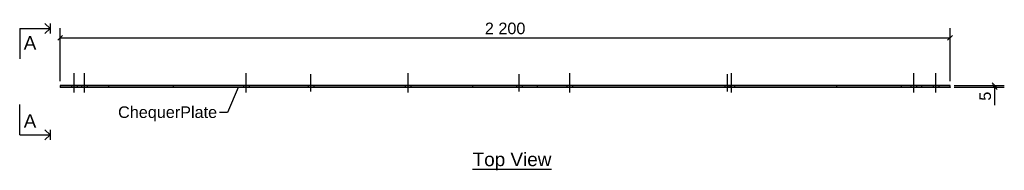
# Model space of a CAD drawing. Header units: millimetres. Extents: x 30 to 21561, y 42 to 1297.
# Tile 3 of 3: x 19127 to 21561, y 42 to 415. Entities that reach past the tile are written whole.
import ezdxf

# ---------------------------------------------------------------- set-up
doc = ezdxf.new("R2010")
doc.units = ezdxf.units.MM
doc.linetypes.add('DXK_LINE_DOT1', pattern=[1.8814, 0.9407, -0.9407])
doc.styles.add('Arial', font='ARIAL.TTF', dxfattribs={"height": 0.2})

# ---------------------------------------------------------------- blocks, each defined once
blk = doc.blocks.new('Unknown-3608547-11 - 1186')
at = {"color": 6, "linetype": 'Continuous'}
blk.add_line((20246.5, 45), (20441, 45), dxfattribs=at)
at = {"color": 0, "linetype": 'Continuous'}
blk.add_wipeout([(20441, 52.5), (20441, 87.5), (20246.5, 87.5), (20246.5, 52.5)], dxfattribs=at)
at = {"color": 6, "linetype": 'Continuous', "style": 'Arial'}
blk.add_text('Top View', height=33.43, dxfattribs=at).set_placement((20246.5, 52.5))
blk = doc.blocks.new('Bolt-3608547-1223 - 1186')
at = {"color": 96, "linetype": 'Continuous'}
for p, q in [((19261.7, 234.6), (19261.7, 282.5)), ((19261.7, 234.6), (19261.7, 282.5)), ((19261.7, 234.6), (19261.7, 282.5)), ((19254.7, 252.5), (19254.7, 248)), ((19254.7, 252.5), (19254.7, 248)), ((19254.7, 252.5), (19254.7, 248)), ((19268.7, 252.5), (19268.7, 248)), ((19268.7, 252.5), (19268.7, 248)), ((19268.7, 252.5), (19268.7, 248))]:
    blk.add_line(p, q, dxfattribs=at)
blk = doc.blocks.new('Part-3608547-1221 - 1186')
at = {"color": 30, "linetype": 'Continuous'}
for p, q in [((21426.7, 252.5), (19226.7, 252.5)), ((19226.7, 252.5), (19226.7, 248)), ((21426.7, 248), (19226.7, 248)), ((21426.7, 248), (21426.7, 252.5))]:
    blk.add_line(p, q, dxfattribs=at)
at = {"color": 7, "linetype": 'DXK_LINE_DOT1'}
for p, q in [((19346.7, 248), (19346.7, 252.5)), ((19506.7, 248), (19506.7, 252.5)), ((20246.7, 248), (20246.7, 252.5)), ((20406.7, 248), (20406.7, 252.5)), ((21146.7, 248), (21146.7, 252.5)), ((21306.7, 248), (21306.7, 252.5)), ((21356.7, 248), (21356.7, 252.5))]:
    blk.add_line(p, q, dxfattribs=at)
blk = doc.blocks.new('Bolt-3608547-1222 - 1186')
at = {"color": 96, "linetype": 'Continuous'}
for p, q in [((19286.7, 234.6), (19286.7, 282.5)), ((19686.7, 234.6), (19686.7, 282.5)), ((20086.7, 234.6), (20086.7, 282.5)), ((20486.7, 234.6), (20486.7, 282.5)), ((20886.7, 234.6), (20886.7, 282.5)), ((21336.7, 234.6), (21336.7, 282.5)), ((19279.7, 252.5), (19279.7, 248)), ((19293.7, 252.5), (19293.7, 248)), ((19679.7, 252.5), (19679.7, 248)), ((19693.7, 252.5), (19693.7, 248)), ((20079.7, 252.5), (20079.7, 248)), ((20093.7, 252.5), (20093.7, 248)), ((20479.7, 252.5), (20479.7, 248)), ((20493.7, 252.5), (20493.7, 248)), ((20879.7, 252.5), (20879.7, 248)), ((20893.7, 252.5), (20893.7, 248)), ((21329.7, 252.5), (21329.7, 248)), ((21343.7, 252.5), (21343.7, 248))]:
    blk.add_line(p, q, dxfattribs=at)
blk = doc.blocks.new('Bolt-3608547-1224 - 1186')
at = {"color": 96, "linetype": 'Continuous'}
for p, q in [((21391.7, 234.6), (21391.7, 282.5)), ((21391.7, 234.6), (21391.7, 282.5)), ((21391.7, 234.6), (21391.7, 282.5)), ((21384.7, 252.5), (21384.7, 248)), ((21384.7, 252.5), (21384.7, 248)), ((21384.7, 252.5), (21384.7, 248)), ((21398.7, 252.5), (21398.7, 248)), ((21398.7, 252.5), (21398.7, 248)), ((21398.7, 252.5), (21398.7, 248))]:
    blk.add_line(p, q, dxfattribs=at)
blk = doc.blocks.new('Bolt-3608547-1225 - 1186')
at = {"color": 96, "linetype": 'Continuous'}
for p, q in [((20876.7, 237), (20876.7, 280)), ((20876.7, 237), (20876.7, 280)), ((20876.7, 237), (20876.7, 280)), ((20869.7, 252.5), (20869.7, 248)), ((20869.7, 252.5), (20869.7, 248)), ((20869.7, 252.5), (20869.7, 248)), ((20883.7, 252.5), (20883.7, 248)), ((20883.7, 252.5), (20883.7, 248)), ((20883.7, 252.5), (20883.7, 248))]:
    blk.add_line(p, q, dxfattribs=at)
blk = doc.blocks.new('Bolt-3608547-1226 - 1186')
at = {"color": 96, "linetype": 'Continuous'}
for p, q in [((20361.7, 237), (20361.7, 280)), ((20361.7, 237), (20361.7, 280)), ((20361.7, 237), (20361.7, 280)), ((20354.7, 252.5), (20354.7, 248)), ((20354.7, 252.5), (20354.7, 248)), ((20354.7, 252.5), (20354.7, 248)), ((20368.7, 252.5), (20368.7, 248)), ((20368.7, 252.5), (20368.7, 248)), ((20368.7, 252.5), (20368.7, 248))]:
    blk.add_line(p, q, dxfattribs=at)
blk = doc.blocks.new('Bolt-3608547-1227 - 1186')
at = {"color": 96, "linetype": 'Continuous'}
for p, q in [((19846.7, 237), (19846.7, 280)), ((19846.7, 237), (19846.7, 280)), ((19846.7, 237), (19846.7, 280)), ((19839.7, 252.5), (19839.7, 248)), ((19839.7, 252.5), (19839.7, 248)), ((19839.7, 252.5), (19839.7, 248)), ((19853.7, 252.5), (19853.7, 248)), ((19853.7, 252.5), (19853.7, 248)), ((19853.7, 252.5), (19853.7, 248))]:
    blk.add_line(p, q, dxfattribs=at)
blk = doc.blocks.new('Surfacing-3608547-1228 - 1186')
at = {"color": 7, "linetype": 'Continuous'}
for p, q in [((21426.7, 248), (19226.7, 248)), ((19226.7, 248), (19226.7, 247)), ((21426.7, 247), (19226.7, 247)), ((21426.7, 248), (21426.7, 247))]:
    blk.add_line(p, q, dxfattribs=at)
blk = doc.blocks.new('StraightDimension-3608547-1276 - 1186')
at = {"color": 7, "linetype": 'Continuous'}
for p, q in [((19226.7, 262.5), (19226.7, 394.2)), ((21426.7, 262.5), (21426.7, 394.2)), ((19232.7, 376.2), (19220.7, 364.2)), ((19226.7, 370.2), (21426.7, 370.2)), ((21420.7, 364.2), (21432.7, 376.2))]:
    blk.add_line(p, q, dxfattribs=at)
at = {"color": 0}
blk.add_wipeout([(20382.8, 373.2), (20382.8, 415.2), (20270.7, 415.2), (20270.7, 373.2)], dxfattribs=at)
at = {"color": 96, "style": 'Arial'}
blk.add_text('2 200', height=28.65, dxfattribs=at).set_placement((20276.7, 379.2))
blk = doc.blocks.new('StraightDimension-3608547-1370 - 1186')
at = {"color": 7, "linetype": 'Continuous'}
for p, q in [((21436.7, 252.5), (21560.7, 252.5)), ((21436.7, 248), (21560.7, 248)), ((21530.7, 258.5), (21542.7, 246.5)), ((21542.7, 242), (21530.7, 254)), ((21536.7, 248), (21536.7, 252.5))]:
    blk.add_line(p, q, dxfattribs=at)
at = {"color": 0}
blk.add_wipeout([(21533.7, 242.7), (21491.7, 242.7), (21491.7, 208.5), (21533.7, 208.5)], dxfattribs=at)
at = {"color": 7, "linetype": 'Continuous'}
blk.add_line((21536.7, 248), (21536.7, 203.2), dxfattribs=at)
blk.add_line((21536.7, 248), (21536.7, 203.2), dxfattribs=at)
at = {"color": 96, "style": 'Arial'}
blk.add_text('5', height=28.7, rotation=90.0002, dxfattribs=at).set_placement((21527.7, 214.5))
blk = doc.blocks.new('SectionMark-3608547-1274 - 1186')
at = {"color": 30, "linetype": 'Continuous'}
for p, q in [((19126.7, 393.6), (19201.7, 393.6)), ((19126.7, 130), (19201.7, 130))]:
    blk.add_line(p, q, dxfattribs=at)
at = {"color": 6, "linetype": 'Continuous'}
for p, q in [((19176.7, 393.6), (19201.7, 393.6)), ((19201.7, 393.6), (19189.2, 406.1)), ((19201.7, 393.6), (19189.2, 381.1)), ((19201.7, 406.1), (19201.7, 381.1)), ((19176.7, 130), (19201.7, 130)), ((19201.7, 130), (19189.2, 142.5)), ((19201.7, 130), (19189.2, 117.5)), ((19201.7, 142.5), (19201.7, 117.5))]:
    blk.add_line(p, q, dxfattribs=at)
at = {"color": 0, "linetype": 'Continuous'}
for points in [[(19167.9, 341.1), (19167.9, 376.1), (19136.7, 376.1), (19136.7, 341.1)], [(19167.9, 147.5), (19167.9, 182.5), (19136.7, 182.5), (19136.7, 147.5)]]:
    blk.add_wipeout(points, dxfattribs=at)
at = {"color": 30, "linetype": 'Continuous'}
for p, q in [((19126.7, 393.6), (19126.7, 318.6)), ((19126.7, 130), (19126.7, 205))]:
    blk.add_line(p, q, dxfattribs=at)
at = {"color": 6, "linetype": 'Continuous', "style": 'Arial'}
for p in [(19136.7, 341.1), (19136.7, 147.5)]:
    blk.add_text('A', height=33.4, dxfattribs=at).set_placement(p)
blk = doc.blocks.new('Mark-3608547-3236 - 1186')
at = {"color": 96, "linetype": 'Continuous'}
blk.add_line((19667, 247.5), (19640.5, 185.3), dxfattribs=at)
at = {"color": 0}
blk.add_wipeout([(19614.5, 171.8), (19614.5, 201.8), (19370, 201.8), (19370, 171.8)], dxfattribs=at)
blk.add_wipeout([(19614.5, 171.8), (19614.5, 201.8), (19370, 201.8), (19370, 171.8)], dxfattribs=at)
at = {"color": 96, "linetype": 'Continuous'}
blk.add_line((19640.5, 185.3), (19620.5, 185.3), dxfattribs=at)
at = {"color": 96, "style": 'Arial'}
blk.add_text('ChequerPlate', height=28.652, dxfattribs=at).set_placement((19370, 171.8))

msp = doc.modelspace()

# ---------------------------------------------------------------- block references
for name in ['SectionMark-3608547-1274 - 1186', 'Bolt-3608547-1223 - 1186', 'Bolt-3608547-1222 - 1186', 'Bolt-3608547-1227 - 1186', 'Bolt-3608547-1226 - 1186', 'Bolt-3608547-1225 - 1186', 'Bolt-3608547-1224 - 1186', 'Part-3608547-1221 - 1186', 'Surfacing-3608547-1228 - 1186', 'Unknown-3608547-11 - 1186']:
    msp.add_blockref(name, (0, 0))

# ---------------------------------------------------------------- next in the draw order: block references
for name in ['StraightDimension-3608547-1276 - 1186', 'Mark-3608547-3236 - 1186']:
    msp.add_blockref(name, (0, 0))

# ---------------------------------------------------------------- next in the draw order: block references
msp.add_blockref('StraightDimension-3608547-1370 - 1186', (0, 0))

doc.saveas('drawing.dxf')
